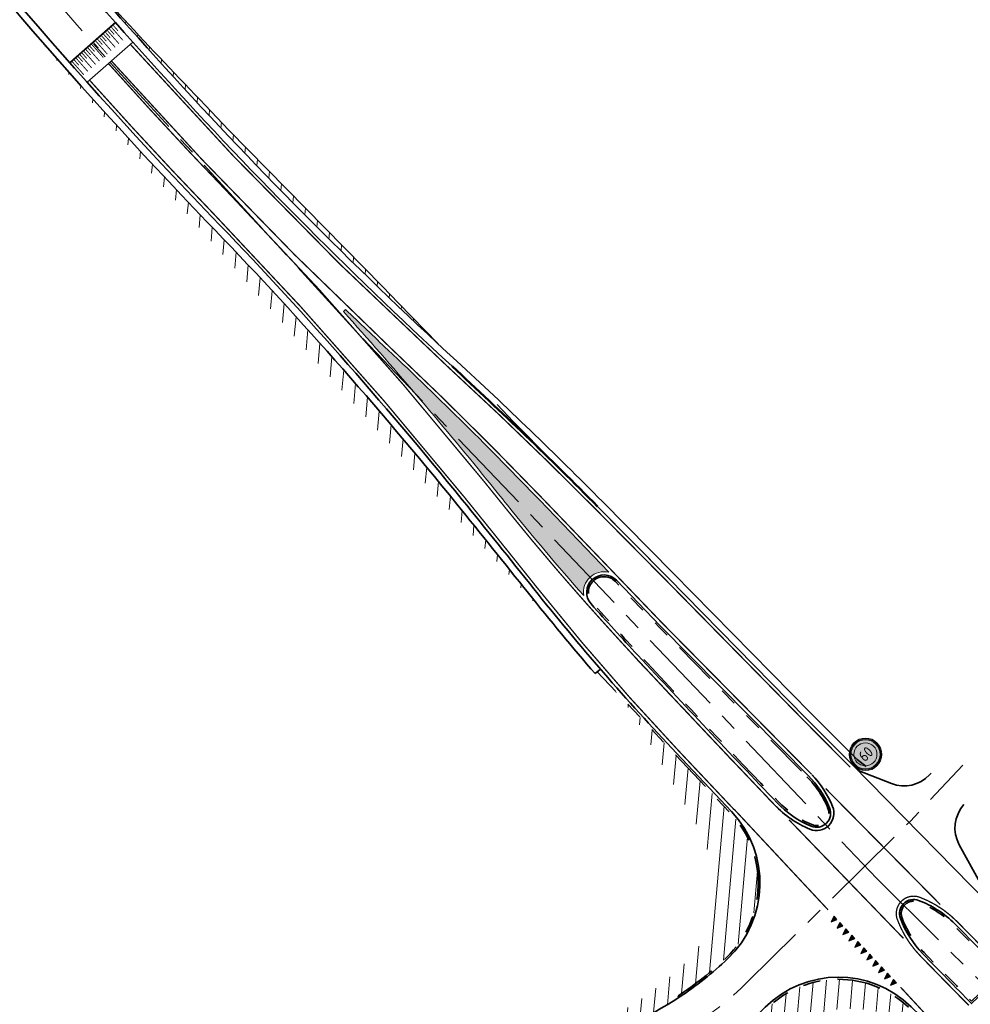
# Model space of a CAD drawing. Header units: metres. Extents: x 156019 to 158035, y 450584 to 451682.
# Tile 2 of 44: x 156094 to 156203, y 451020 to 451134. Entities that reach past the tile are written whole.
import ezdxf
from ezdxf.enums import TextEntityAlignment as Align

# ---------------------------------------------------------------- set-up
doc = ezdxf.new("R2010")
doc.units = ezdxf.units.M
for name, pattern in [('AM-AS', [16, 10, -2, 2, -2]), ('AM-AS-SO', [16, 10, -2, 2, -2]), ('VH-TROTTOIRBAND-SO', [15, 5, -2, 2, -2, 2, -2]), ('VW-11_STREEP', [2, 1, -1]), ('VW-13_STREEP', [4, 1, -3])]:
    doc.linetypes.add(name, pattern=pattern)
for name, color, linetype, lineweight in [('N-WE-AM-AS-G', 10, 'AM-AS', 18), ('N-WE-AM-AS_WEG-G', 10, 'AM-AS-SO', 18), ('N-WE-VH-KANTOPSLUITING_TROTTOIRBAND-G', 210, 'VH-TROTTOIRBAND-SO', 35), ('N-WE-VH-KANTVERHARDING-G', 210, 'Continuous', 50), ('N-WE-VH-KANTVERHARDING_HOOFDRIJBAAN-G', 210, 'Continuous', 35), ('N-WE-VH-KANTVERHARDING_INRIT-G', 210, 'Continuous', 35), ('N-WE-VH-VERHARDING_GRASBETONSTEEN-G', 70, 'Continuous', 35), ('N-WE-VW-MARKERING_DWARS-S', 7, 'Continuous', 25), ('N-WE-VW-MARKERING_LANGS_STREEP_11_015-G', 7, 'VW-11_STREEP', 13), ('N-WE-VW-MARKERING_LANGS_STREEP_13_015-G', 7, 'VW-13_STREEP', 13), ('N-WE-VW-MARKERING_LANGS_STREEP_DOORGETROKKEN_015-G', 7, 'Continuous', 13), ('N-WE-VW-MARKERING_PLATEAU-G', 7, 'Continuous', 9), ('N-WE-VW-MARKERING_PUNTSTUK-G', 7, 'Continuous', 35), ('N-WE-VW-VERKEERSTEKEN_BORD_A-S', 7, 'Continuous', 25), ('V-WE-VH-VERHARDING_ASFALT-A', 252, 'Continuous', 18)]:
    doc.layers.add(name, color=color, linetype=linetype, lineweight=lineweight)
doc.layers.add('X-XX-AL-HULPLIJN-G', color=7, linetype='Continuous', lineweight=18, plot=False)
doc.styles.add('NLCS-RVV-M200-T25', font='NLCS-RVV.ttf')
pattern_1 = [(85, (0, 0), (-1.494292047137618, 0.1307336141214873), [])]

# ---------------------------------------------------------------- blocks, each defined once
blk = doc.blocks.new('N-SVW-MARKERING_DWARS_DRIEHOEK_50 70')
blk.add_hatch(color=256).paths.add_polyline_path([(0.5, 0.350000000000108), (-1.4210854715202e-14, 0.350000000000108), (0.25, -0.3499999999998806)])
at = {"flags": 128}
blk.add_lwpolyline([(0.25, -0.3499999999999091), (0.5, 0.350000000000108), (0, 0.3500000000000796)], close=True, dxfattribs=at)
blk = doc.blocks.new('N-SVW-VERKEERSTEKEN_BORD_A01_060-SO')
at = {"true_color": 0xff0000}
h = blk.add_hatch(color=1, dxfattribs=at)
h.dxf.hatch_style = 1
h.paths.add_polyline_path([(-3.75, 0), (-3.55, 0, -1), (3.550000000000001, 0), (3.75, 0, 1)])
at = {"true_color": 0xffffff}
h = blk.add_hatch(color=7, dxfattribs=at)
h.dxf.hatch_style = 1
h.paths.add_polyline_path([(-3.55, 0), (-3.35, 0, -1), (3.35, 0), (3.550000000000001, 0, 1)])
at = {"true_color": 0xff0000}
h = blk.add_hatch(color=1, dxfattribs=at)
h.dxf.hatch_style = 1
h.paths.add_polyline_path([(-3.35, 0), (-2.649999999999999, 0, -1), (2.649999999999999, 0), (3.35, 0, 1)])
at = {"true_color": 0xffffff}
h = blk.add_hatch(color=7, dxfattribs=at)
h.dxf.hatch_style = 1
h.paths.add_polyline_path([(-2.649999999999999, 0), (2.649999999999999, 0, 1)])
at = {"true_color": 0xff0000}
h = blk.add_hatch(color=1, dxfattribs=at)
h.dxf.hatch_style = 1
h.paths.add_polyline_path([(3.75, 0), (3.550000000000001, 0, -1), (-3.55, 0), (-3.75, 0, 1)])
at = {"true_color": 0xffffff}
h = blk.add_hatch(color=7, dxfattribs=at)
h.dxf.hatch_style = 1
h.paths.add_polyline_path([(3.550000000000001, 0), (3.35, 0, -1), (-3.35, 0), (-3.55, 0, 1)])
at = {"true_color": 0xff0000}
h = blk.add_hatch(color=1, dxfattribs=at)
h.dxf.hatch_style = 1
h.paths.add_polyline_path([(3.35, 0), (2.649999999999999, 0, -1), (-2.649999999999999, 0), (-3.35, 0, 1)])
at = {"true_color": 0xffffff}
h = blk.add_hatch(color=7, dxfattribs=at)
h.dxf.hatch_style = 1
h.paths.add_polyline_path([(2.649999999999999, 0), (-2.649999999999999, 0, 1)])
at = {"color": 1, "lineweight": 0, "true_color": 0xff0000}
blk.add_circle((0, 0), 3.75, dxfattribs=at)
at = {"color": 7, "lineweight": 0, "true_color": 0xffffff}
for radius in [3.55, 3.35, 2.649999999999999]:
    blk.add_circle((0, 0), radius, dxfattribs=at)
at = {"color": 250, "true_color": 0x191919, "style": 'NLCS-RVV-M200-T25', "width": 0.9}
blk.add_text('60', height=2.5, dxfattribs=at).set_placement((0.09999999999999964, 0), align=Align.MIDDLE_CENTER)

msp = doc.modelspace()

# ---------------------------------------------------------------- hatches: boundary and pattern name
at = {"layer": 'N-WE-VW-MARKERING_PUNTSTUK-G'}
h = msp.add_hatch(color=256, dxfattribs=at)
h.dxf.hatch_style = 1
edge = h.paths.add_edge_path()
edge.add_arc((156383.1075337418, 451265.9433709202), 299.6250000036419, 218.8843707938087, 221.4835196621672, ccw=False)
edge.add_arc((154864.9519509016, 450041.6298455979), 1650.692918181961, 38.88437082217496, 39.01600547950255)
edge.add_arc((155756.1700380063, 450763.7363317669), 503.6500000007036, 39.01600549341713, 41.90837286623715)
edge.add_line((156130.9933914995, 451100.1449763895), (156131.2366953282, 451100.3965922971))
edge.add_arc((156503.7764269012, 451485.6635367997), 535.9258065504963, 225.9621808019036, 226.6822910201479)
edge.add_arc((155793.3437755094, 450732.2374151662), 499.624999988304, 43.86028719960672, 46.6822910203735, ccw=False)
edge.add_line((156153.5891629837, 451078.4286938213), (156161.5451265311, 451070.1497470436))
edge.add_arc((156160.9905803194, 451067.8403957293), 2.374999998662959, 76.4971847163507, 188.9626179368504)
at = {"layer": 'V-WE-VH-VERHARDING_ASFALT-A'}
h = msp.add_hatch(dxfattribs=at)
h.set_pattern_fill('AVH-ASFALT_B-SO', color=256, angle=40, pattern_type=2)
h.set_pattern_definition(pattern_1)
h.paths.add_polyline_path([(156117.784, 451121.049), (156115.064, 451123.931, -0.01554166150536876), (156096.7459794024, 451143.9139972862, 0.03084353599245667), (156141.8807509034, 451096.4360292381), (156137.316, 451101.123), (156135.461, 451103.028)])
h = msp.add_hatch(dxfattribs=at)
h.set_pattern_fill('AVH-ASFALT_B', color=256, angle=40, pattern_type=2)
h.set_pattern_definition(pattern_1)
edge = h.paths.add_edge_path()
edge.add_arc((156387.4910315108, 451255.2405240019), 300.8000014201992, 218.5582288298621, 219.2248672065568)
edge.add_line((156154.4702625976, 451065.0249565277), (156141.7135461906, 451078.9554749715))
edge.add_line((156141.7135461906, 451078.9554749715), (156129.098, 451093.015))
edge.add_line((156129.098, 451093.015), (156109.107, 451115.855))
edge.add_line((156109.107, 451115.855), (156095.753, 451131.711))
edge.add_arc((156602.9764788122, 451578.9306294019), 676.2255942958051, 221.402668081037, 223.8449595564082)
edge.add_arc((155756.1700380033, 450763.7363317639), 499.2000000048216, 39.01600549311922, 43.99889384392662, ccw=False)
edge.add_arc((154864.9523690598, 450041.6301838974), 1646.24238031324, 38.55822882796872, 39.01600549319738, ccw=False)
h = msp.add_hatch(dxfattribs=at)
h.set_pattern_fill('AVH-ASFALT_B', color=256, angle=40, pattern_type=2)
h.set_pattern_definition(pattern_1)
edge = h.paths.add_edge_path()
edge.add_line((156168.785, 451046.087), (156171.761, 451040.88))
edge.add_arc((156158.1452220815, 451033.6996068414), 15.39309761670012, -6.863740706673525, 27.80529391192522, ccw=False)
edge.add_arc((156157.8615972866, 451034.3146997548), 15.75875770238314, 330.0867784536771, 351.03869789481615, ccw=False)
edge.add_arc((156148.8821013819, 451046.6738835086), 30.35263652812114, 307.9089073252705, 318.2332496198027, ccw=False)
edge.add_arc((156142.572170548, 451054.1048126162), 40.09455136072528, 280.7122164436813, 308.4988759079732, ccw=False)
edge.add_arc((156147.6374202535, 451054.6376737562), 40.00000000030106, 273.4216891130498, 303.3312291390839)
edge.add_line((156169.6165520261, 451021.2173540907), (156169.5066563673, 451021.384455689))
edge.add_arc((156147.6374202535, 451054.6376737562), 39.80000000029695, 303.3312291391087, 313.5932475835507)
edge.add_arc((156166.9443776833, 451034.3585861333), 11.80000000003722, 313.5932475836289, 403.3444149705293)
edge.add_line((156175.5258203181, 451042.4578973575), (156162.1208249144, 451056.6608580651))
edge.add_arc((156101.8499641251, 451007.5196492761), 77.76525613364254, 36.348736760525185, 39.19171772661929, ccw=False)
edge.add_line((156164.484, 451053.611), (156168.785, 451046.087))
h = msp.add_hatch(dxfattribs=at)
h.set_pattern_fill('AVH-ASFALT_B', color=256, angle=40, pattern_type=2)
h.set_pattern_definition(pattern_1)
edge = h.paths.add_edge_path(flags=16)
edge.add_arc((156159.7907642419, 451040.7110969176), 31.52815899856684, 309.1121513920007, 310.438690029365)
edge.add_arc((156195.2639158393, 450995.7884910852), 25.76056629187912, 123.179740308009, 125.6741598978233, ccw=False)
edge.add_line((156181.166, 451017.349), (156181.289, 451017.4289278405))
edge.add_line((156181.289, 451017.4289278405), (156179.68, 451016.248))
edge = h.paths.add_edge_path()
edge.add_arc((156165.7433519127, 450992.2103140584), 25.24999999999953, 62.33158734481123, 67.81667997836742)
edge.add_arc((156175.3714182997, 451015.8228178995), 0.2499999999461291, 126.64270367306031, 247.8166799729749, ccw=False)
edge.add_arc((156151.2000841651, 451048.3189192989), 40.25000000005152, 306.6427036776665, 314.6196817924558)
edge.add_line((156179.4715876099, 451019.6695808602), (156179.7158212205, 451019.9105934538))
edge.add_arc((156187.9689930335, 451011.5471219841), 11.75000000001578, 45.786666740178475, 134.6196817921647, ccw=False)
edge.add_line((156196.1626430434, 451019.9689151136), (156199.2713590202, 451016.9444130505))
edge.add_line((156199.2713590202, 451016.9444130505), (156199.1049774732, 451016.704574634))
edge.add_arc((156188.6914023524, 451001.6934426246), 18.26955475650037, 55.25004559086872, 80.24790740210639)
edge.add_arc((156189.3965723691, 451005.3250840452), 14.5711641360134, 80.56182239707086, 119.4294912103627)
edge.add_arc((156196.897655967, 450993.2801595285), 28.75407166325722, 120.6547480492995, 122.8766953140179)
edge.add_line((156181.289, 451017.429), (156177.4682867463, 451014.5729705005))

# ---------------------------------------------------------------- linework, layer by layer
at = {"layer": 'N-WE-AM-AS-G', "flags": 128}
msp.add_lwpolyline([(156054.208, 451680.581), (156047.697, 451601.191), (156044.0819038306, 451560.4282218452), (156034.6845, 451460.8585), (156024.0226627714, 451344.1291122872, 0.1854094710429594), (156074.7460007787, 451164.7451541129, 0.0216701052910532), (156104.1344298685, 451128.8134434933)], format="xyb", dxfattribs=at)
for points in [[(156104.1344298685, 451128.8134434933), (156133.2068253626, 451097.0691792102)], [(156133.2068253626, 451097.0691792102), (156192.41275, 451034.8987500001)], [(156192.41275, 451034.8987500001), (156205.1334876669, 451022.2596861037)]]:
    msp.add_lwpolyline(points, dxfattribs=at)
at = {"layer": 'N-WE-AM-AS_WEG-G', "linetype": 'AM-AS', "flags": 128}
msp.add_lwpolyline([(156146.3079776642, 451011.5875630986, 0.2174137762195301), (156177.503499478, 451022.9958946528), (156196.2547053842, 451041.4998047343), (156202.2831169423, 451047.9455768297)], format="xyb", dxfattribs=at)
at = {"layer": 'N-WE-VH-KANTOPSLUITING_TROTTOIRBAND-G', "flags": 128}
for points in [[(156184.3477261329, 451046.6194582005, -0.096820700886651), (156186.7733931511, 451042.9681293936, -0.6696337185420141), (156184.9074429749, 451041.1072850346, -0.1034681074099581), (156181.0522255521, 451043.7577174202, -0.002643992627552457), (156165.0065921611, 451060.7407717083, -0.004755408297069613), (156159.6466009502, 451066.6430154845, -0.9813108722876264), (156162.2884371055, 451069.0876197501), (156167.3097346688, 451063.862475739), (156184.3474744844, 451046.6197133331)], [(156169.6165520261, 451021.2173540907), (156169.5066563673, 451021.384455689, 0.04480645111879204), (156175.0808811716, 451025.8123992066, 0.4129421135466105), (156175.5258203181, 451042.4578973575), (156160.2073310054, 451058.6882574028)], [(156175.2222125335, 451016.023411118, 0.03482019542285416), (156179.4715876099, 451019.6695808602), (156179.7158212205, 451019.9105934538, -0.4082604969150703), (156196.1626430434, 451019.9689151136), (156199.2713590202, 451016.9444130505)]]:
    msp.add_lwpolyline(points, format="xyb", dxfattribs=at)
msp.add_lwpolyline([(156206.6785560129, 451024.0187813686), (156203.3076256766, 451020.785519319, -0.0008859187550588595), (156197.8296843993, 451026.3783810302, -0.1045550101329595), (156195.2994705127, 451030.3705951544, -0.6444078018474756), (156197.1400412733, 451032.2004135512, -0.1076575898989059), (156201.2165203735, 451029.5477262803)], format="xyb", close=True, dxfattribs=at)
at = {"layer": 'N-WE-VH-KANTVERHARDING-G'}
msp.add_arc((155805.0481209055, 450725.8134889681), 500, 44.73472886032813, 47.39957634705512, dxfattribs=at)
at = {"layer": 'N-WE-VH-KANTVERHARDING_HOOFDRIJBAAN-G', "flags": 128}
for points in [[(156050.7197116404, 451680.8670844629), (156044.2096593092, 451601.4886395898), (156040.596460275, 451560.7472529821), (156031.1994889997, 451461.1821142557), (156020.5371716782, 451344.4474703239, 0.1854094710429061), (156071.943323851, 451162.6487280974, 0.03143541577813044), (156115.846643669, 451111.0585731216, 0.03143541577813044)], [(156057.6962883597, 451680.2949155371), (156051.1843406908, 451600.8933604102), (156047.5673473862, 451560.1091907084), (156038.1695110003, 451460.5348857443), (156027.5081538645, 451343.8107542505, 0.1854094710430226), (156077.5486777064, 451166.8415801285, 0.0462963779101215), (156143.4888271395, 451093.8595300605, 0.0462963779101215)], [(156144.6549646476, 451078.5052339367, -0.001997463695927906), (156152.8985002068, 451068.247622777, 0.0208867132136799), (156169.3187600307, 451049.3258309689)], [(156184.4899905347, 451046.7600314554, -0.09682070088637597), (156186.9581199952, 451043.0447844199, -0.6696337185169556), (156184.830282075, 451040.9227689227, -0.103468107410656), (156180.9075772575, 451043.6195983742, -0.002644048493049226), (156164.8601540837, 451060.6045508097, -0.004755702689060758), (156159.4972699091, 451066.5099732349, -0.9813108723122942), (156162.4326434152, 451069.2262001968), (156167.4529770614, 451064.0020592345), (156184.6380944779, 451046.6101457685)], [(156184.9346349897, 451046.8396860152, -0.09144251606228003), (156187.304482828, 451043.1885125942, -0.6696337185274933), (156184.6856053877, 451040.576801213, -0.1034681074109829), (156180.6363617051, 451043.360625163, -0.002644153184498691), (156164.5855828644, 451060.3491364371)], [(156169.6165520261, 451021.2173540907, 0.04480645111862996), (156175.2187880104, 451025.6675485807, 0.4129421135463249), (156175.6712684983, 451042.5951738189)], [(156175.0730067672, 451016.2240043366, 0.03482019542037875), (156179.2959882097, 451019.8475270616), (156179.5402218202, 451020.0885396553, -0.4082604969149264), (156196.3369760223, 451020.1481022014), (156199.6350709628, 451016.9393513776)]]:
    msp.add_lwpolyline(points, format="xyb", dxfattribs=at)
for points in [[(156160.2346172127, 451077.7261952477), (156168.384, 451069.501), (156184.239, 451053.367), (156189.587, 451047.977)], [(156175.6712684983, 451042.5951738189), (156169.3187600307, 451049.3258309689)], [(156207.1309991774, 451030.1020008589), (156189.587, 451047.977)]]:
    msp.add_lwpolyline(points, dxfattribs=at)
msp.add_lwpolyline([(156206.9634828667, 451024.0149445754), (156203.3034924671, 451020.5044276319, -0.0009082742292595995), (156197.6865549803, 451026.2386886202, -0.10455501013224), (156195.1120485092, 451030.3007883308, -0.6444078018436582), (156197.2109449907, 451032.3874233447, -0.1076575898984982), (156201.3587847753, 451029.6882995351)], format="xyb", close=True, dxfattribs=at)
at = {"layer": 'N-WE-VH-KANTVERHARDING_HOOFDRIJBAAN-G'}
msp.add_lwpolyline([(156145.4386393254, 451014.6981524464, 0.1605425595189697), (156169.6165520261, 451021.2173540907, 0.1605425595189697)], format="xyb", dxfattribs=at)
msp.add_arc((155756.1700380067, 450763.7363317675), 500, 39.01600549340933, 43.99889384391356, dxfattribs=at)
at = {"layer": 'N-WE-VH-KANTVERHARDING_INRIT-G', "flags": 128}
for points in [[(156198.64, 451047.036), (156198.4437141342, 451046.8261248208, -0.306436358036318), (156194.0737340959, 451045.8298926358), (156190.2278601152, 451047.3240488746)], [(156206.1109158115, 451031.1413299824), (156201.8889943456, 451038.784573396, -0.320577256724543), (156202.4263562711, 451043.4046583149, -0.320577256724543)]]:
    msp.add_lwpolyline(points, format="xyb", dxfattribs=at)
at = {"layer": 'N-WE-VH-VERHARDING_GRASBETONSTEEN-G', "flags": 128}
for points in [[(156043.188987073, 451599.0358083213), (156039.7997874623, 451560.8201743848), (156030.4029150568, 451461.2560832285), (156019.7404879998, 451344.5202378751, 0.1854094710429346), (156071.3027119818, 451162.1695450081, 0.03143541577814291), (156115.2711611, 451110.5028575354)], [(156032.1502542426, 451385.8389048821), (156028.304837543, 451343.7379866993, 0.1854094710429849), (156078.1892895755, 451167.3207632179, 0.04629637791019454), (156144.0303322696, 451094.448403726)], [(156144.03338861, 451078.0016038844, -0.001997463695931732), (156152.2729201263, 451067.7489750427, 0.01001256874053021), (156159.9683601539, 451058.4815982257, 0.01001256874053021)]]:
    msp.add_lwpolyline(points, format="xyb", dxfattribs=at)
for points in [[(156160.8029156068, 451078.2892555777), (156168.9534503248, 451070.0628976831), (156184.8082488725, 451053.9291026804), (156190.1151444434, 451048.5805299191), (156191.1641646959, 451047.7856142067)], [(156159.968360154, 451058.4815982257), (156160.5734736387, 451059.0048932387)]]:
    msp.add_lwpolyline(points, dxfattribs=at)
at = {"layer": 'N-WE-VH-VERHARDING_GRASBETONSTEEN-G'}
for centre, radius, start, end in [((155756.1700380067, 450763.7363317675), 499.2, 39.01600549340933, 43.99889384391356), ((155805.0481209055, 450725.8134889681), 500.8, 44.73472886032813, 47.39957634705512)]:
    msp.add_arc(centre, radius, start, end, dxfattribs=at)
at = {"layer": 'N-WE-VW-MARKERING_LANGS_STREEP_11_015-G', "const_width": 0.15, "flags": 128}
for points in [[(156199.6983976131, 451031.9021914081), (156186.5094772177, 451045.2497792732)], [(156186.7822761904, 451031.2918137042), (156175.9643544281, 451042.8706012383)], [(156195.4706436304, 451028.002701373), (156182.2903142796, 451041.6470164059)]]:
    msp.add_lwpolyline(points, dxfattribs=at)
at = {"layer": 'N-WE-VW-MARKERING_LANGS_STREEP_13_015-G', "flags": 128}
msp.add_lwpolyline([(156106.4367211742, 451130.9269585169, 0.15, 0.15, 0.02462181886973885), (156143.2349966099, 451093.5834955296, 0.15, 0.15, -0.01162811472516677), (156159.9682273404, 451077.462260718, 0, 0, 0)], format="xyseb", dxfattribs=at)
at = {"layer": 'N-WE-VW-MARKERING_LANGS_STREEP_13_015-G', "const_width": 0.15, "flags": 128}
msp.add_lwpolyline([(156175.9439838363, 451042.8525671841), (156169.5914753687, 451049.5832243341, -0.02088671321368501), (156153.1917408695, 451068.4813639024, 0.001997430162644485), (156144.9464675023, 451078.7411388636, 0.0217453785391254), (156116.1164011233, 451111.3190648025, -0.00979521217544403), (156101.7509869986, 451126.7908226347, -0.00979521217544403)], format="xyb", dxfattribs=at)
for points in [[(156159.9682273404, 451077.4622607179), (156168.1170701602, 451069.237610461), (156183.972164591, 451053.1035143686), (156189.3394322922, 451047.6940953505)], [(156195.1234085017, 451022.3961397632), (156198.5185928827, 451018.7256189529)]]:
    msp.add_lwpolyline(points, dxfattribs=at)
at = {"layer": 'N-WE-VW-MARKERING_LANGS_STREEP_DOORGETROKKEN_015-G', "const_width": 0.15, "flags": 128}
for points in [[(156103.9251674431, 451128.709989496, 2.90159373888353e-05), (156103.9665995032, 451128.6635836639)], [(156149.5832089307, 451077.6181476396, 0.000574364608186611), (156147.1996808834, 451080.5667975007, 0.02174537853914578), (156118.2025254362, 451113.3335338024, -0.0097586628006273), (156103.9665995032, 451128.6635836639)], [(156104.2625403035, 451129.0077912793, 2.784018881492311e-05), (156104.3022602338, 451128.9633033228)], [(156104.3022602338, 451128.9633033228, 0.02147018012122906), (156136.3654055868, 451096.0177902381)], [(156153.8595498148, 451078.6885321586, 0.01231393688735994), (156136.3654055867, 451096.0177902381)], [(156149.5832089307, 451077.6181476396, 0.01194574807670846), (156158.8446171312, 451066.679364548)], [(156184.9346349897, 451046.8396860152, -0.09144251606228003), (156187.304482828, 451043.1885125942, -0.6696337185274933), (156184.6856053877, 451040.576801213, -0.1034681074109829), (156180.6363617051, 451043.360625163, -0.002644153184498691), (156164.5855828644, 451060.3491364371, -0.005090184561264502), (156158.8446171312, 451066.679364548)], [(156202.9840865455, 451020.2981197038, -0.001245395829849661), (156197.4181873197, 451025.9767653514, -0.1045550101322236), (156194.7606322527, 451030.1699005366, -0.6444078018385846), (156197.3438894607, 451032.7380667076, -0.107657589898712), (156201.6255305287, 451029.951874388), (156207.1792261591, 451024.3301466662)]]:
    msp.add_lwpolyline(points, format="xyb", dxfattribs=at)
msp.add_lwpolyline([(156153.8595498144, 451078.6885321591), (156167.7215565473, 451064.2637782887), (156184.904840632, 451046.8737202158)], dxfattribs=at)
at = {"layer": 'N-WE-VW-MARKERING_PLATEAU-G', "flags": 128}
for points, const_width in [([(156099.4782729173, 451128.7862494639), (156104.7242567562, 451133.4169223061)], 0.2), ([(156104.047171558, 451132.6728808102), (156104.576588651, 451132.0731162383)], 0.09999999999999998), ([(156104.2720832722, 451132.8714122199), (156105.595626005, 451131.3720007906)], 0.09999999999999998), ([(156104.4969949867, 451133.0699436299), (156105.0264120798, 451132.4701790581)], 0.09999999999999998), ([(156102.6977012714, 451131.4816923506), (156103.2271183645, 451130.8819277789)], 0.09999999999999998), ([(156102.9226129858, 451131.6802237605), (156104.2461557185, 451130.180812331)], 0.09999999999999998), ([(156103.1475247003, 451131.8787551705), (156103.6769417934, 451131.2789905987)], 0.09999999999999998), ([(156103.3724364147, 451132.0772865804), (156104.6959791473, 451130.5778751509)], 0.09999999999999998), ([(156103.597348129, 451132.2758179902), (156104.1267652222, 451131.6760534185)], 0.09999999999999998), ([(156103.8222598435, 451132.4743494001), (156105.1458025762, 451130.9749379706)], 0.09999999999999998), ([(156101.5666993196, 451130.4963348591), (156102.8902420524, 451128.9969234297)], 0.09999999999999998), ([(156101.7916110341, 451130.6948662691), (156102.3210281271, 451130.0951016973)], 0.09999999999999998), ([(156102.0165227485, 451130.8933976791), (156103.3400654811, 451129.3939862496)], 0.09999999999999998), ([(156102.2414344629, 451131.091929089), (156102.7708515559, 451130.4921645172)], 0.09999999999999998), ([(156102.472789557, 451131.2831609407), (156103.7963322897, 451129.7837495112)], 0.09999999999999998), ([(156100.2172290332, 451129.3051463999), (156101.5407717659, 451127.8057349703)], 0.09999999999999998), ([(156100.4421407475, 451129.5036778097), (156100.9715578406, 451128.903913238)], 0.09999999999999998), ([(156100.6670524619, 451129.7022092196), (156101.9905951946, 451128.2027977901)], 0.09999999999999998), ([(156100.8919641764, 451129.9007406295), (156101.4213812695, 451129.3009760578)], 0.09999999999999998), ([(156101.1168758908, 451130.0992720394), (156102.4404186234, 451128.5998606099)], 0.09999999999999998), ([(156101.3417876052, 451130.2978034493), (156101.8712046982, 451129.6980388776)], 0.09999999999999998), ([(156099.7674056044, 451128.9080835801), (156101.090948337, 451127.4086721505)], 0.09999999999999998), ([(156099.9923173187, 451129.1066149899), (156100.5217344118, 451128.5068504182)], 0.09999999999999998)]:
    msp.add_lwpolyline(points, dxfattribs=dict(at, const_width=const_width))
msp.add_lwpolyline([(156101.4698430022, 451126.5426545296), (156106.7178652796, 451131.1751267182)], dxfattribs=at)
at = {"layer": 'X-XX-AL-HULPLIJN-G'}
msp.add_lwpolyline([(156096.7459794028, 451143.9139972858, 0.01554166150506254), (156115.064, 451123.931), (156117.784, 451121.049), (156135.461, 451103.028), (156137.316, 451101.123), (156141.8807509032, 451096.4360292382)], format="xyb", dxfattribs=at)
at = {"layer": 'X-XX-AL-HULPLIJN-G', "flags": 128}
msp.add_lwpolyline([(156158.6445786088, 451067.4703944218, -0.01134141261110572), (156149.8751143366, 451077.8535541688, 0.0005743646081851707), (156147.4910446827, 451080.8028740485, 0.01262100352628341), (156130.9933914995, 451100.1449763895), (156131.2366953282, 451100.3965922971, 0.003142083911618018), (156136.1081393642, 451095.7449549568, -0.01231393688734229), (156153.5891629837, 451078.4286938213), (156161.5451265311, 451070.1497470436, 0.5343172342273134)], format="xyb", close=True, dxfattribs=at)
at = {"layer": 'X-XX-AL-HULPLIJN-G'}
msp.add_lwpolyline([(156148.67, 451089.465), (156150.54, 451087.511), (156168.384, 451069.501), (156184.239, 451053.367), (156189.587, 451047.977)], dxfattribs=at)

# ---------------------------------------------------------------- block references
at = {"layer": 'N-WE-VW-MARKERING_DWARS-S', "rotation": 313.180807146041}
for p in [(156187.2113598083, 451030.3231097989), (156187.895662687, 451029.5939119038), (156188.5799655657, 451028.8647140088), (156189.2642684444, 451028.1355161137), (156189.9485713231, 451027.4063182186), (156190.6328742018, 451026.6771203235), (156191.3171770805, 451025.9479224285), (156192.0014799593, 451025.2187245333), (156192.6857828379, 451024.4895266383), (156193.3700857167, 451023.7603287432), (156194.0543885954, 451023.0311308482)]:
    msp.add_blockref('N-SVW-MARKERING_DWARS_DRIEHOEK_50 70', p, dxfattribs=at)
at = {"layer": 'N-WE-VW-VERKEERSTEKEN_BORD_A-S', "xscale": 0.5, "yscale": 0.5, "zscale": 0.5, "rotation": 44.19822445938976}
msp.add_blockref('N-SVW-VERKEERSTEKEN_BORD_A01_060-SO', (156191.086515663, 451049.1930296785), dxfattribs=at)

doc.saveas('drawing.dxf')
